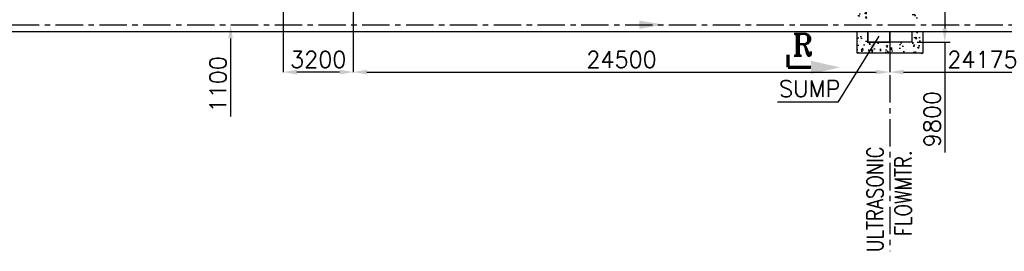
# Model space of a CAD drawing. Header units: inches. Extents: x -341304 to 31571016, y -692717 to 2132253.
# Tile 172 of 256: x 651302 to 696259, y -339816 to -329256. Entities that reach past the tile are written whole.
import ezdxf
from ezdxf.enums import TextEntityAlignment as Align

# ---------------------------------------------------------------- set-up
doc = ezdxf.new("R2010")
doc.units = ezdxf.units.IN
doc.header["$MEASUREMENT"] = 0
doc.linetypes.add('CENTER', pattern=[2, 1.25, -0.25, 0.25, -0.25])
for name, color, linetype in [('0-CL', 8, 'CENTER'), ('CW MU', 150, 'Continuous'), ('SERVICE BLDG', 7, 'Continuous'), ('text', 3, 'Continuous')]:
    doc.layers.add(name, color=color, linetype=linetype)
doc.styles.add('ROMANS', font='romans')
doc.styles.add('ROMANT', font='romant', dxfattribs={"height": 5})
doc.dimstyles.new('User600', dxfattribs={"dimscale": 500, "dimtxt": 1.5, "dimasz": 1.25, "dimexe": 1, "dimexo": 1, "dimgap": 0.4, "dimtad": 1, "dimdec": 0, "dimzin": 0, "dimdsep": 46, "dimtxsty": 'ROMANS', "dimcen": 1, "dimclrd": 8, "dimclre": 8, "dimclrt": 3, "dimadec": 0, "dimazin": 0, "dimtfac": 1, "dimtdec": 0, "dimtix": 1, "dimtofl": 0, "dimtmove": 0, "dimatfit": 3, "dimfxl": 1, "dimtolj": 1, "dimtzin": 0, "dimarcsym": 0})

# ---------------------------------------------------------------- blocks, each defined once
blk = doc.blocks.new('*D118')
at = {"color": 8, "lineweight": -2, "transparency": 16777216}
for p, q in [((666534, -322184), (666534, -331644)), ((663334, -325684), (663334, -331644)), ((665909, -331644), (663959, -331644))]:
    blk.add_line(p, q, dxfattribs=at)
at = {"color": 8, "transparency": 16777216}
for points in [[(663959, -331539), (663959, -331748), (663334, -331644)], [(665909, -331539), (665909, -331748), (666534, -331644)]]:
    blk.add_solid(points, dxfattribs=at)
at = {"layer": 'Defpoints', "color": 0, "transparency": 16777216}
for p in [(666534, -322184), (663334, -325684, -50852), (663334, -331644)]:
    blk.add_point(p, dxfattribs=at)
at = {"color": 3, "transparency": 16777216, "insert": (664934, -331069), "char_height": 750, "attachment_point": 5, "style": 'ROMANS'}
blk.add_mtext('\\A1;3200', dxfattribs=at)
blk = doc.blocks.new('*D178')
at = {"color": 8, "lineweight": -2, "transparency": 16777216}
for p, q in [((666534, -330670), (666534, -331644)), ((691034, -330776), (691034, -331644)), ((667159, -331644), (690409, -331644))]:
    blk.add_line(p, q, dxfattribs=at)
at = {"color": 8, "transparency": 16777216}
for points in [[(667159, -331539), (667159, -331748), (666534, -331644)], [(690409, -331539), (690409, -331748), (691034, -331644)]]:
    blk.add_solid(points, dxfattribs=at)
at = {"layer": 'Defpoints', "color": 0, "transparency": 16777216}
for p in [(666534, -330670), (691034, -330776), (691034, -331644)]:
    blk.add_point(p, dxfattribs=at)
at = {"color": 3, "transparency": 16777216, "insert": (678784, -331069), "char_height": 750, "attachment_point": 5, "style": 'ROMANS'}
blk.add_mtext('\\A1;24500', dxfattribs=at)
blk = doc.blocks.new('*D200')
at = {"color": 8, "lineweight": -2, "transparency": 16777216}
for p, q in [((691659, -331644), (714584, -331644)), ((715209, -331542), (715209, -331644))]:
    blk.add_line(p, q, dxfattribs=at)
at = {"color": 8, "transparency": 16777216}
for points in [[(691659, -331539), (691659, -331748), (691034, -331644)], [(714584, -331539), (714584, -331748), (715209, -331644)]]:
    blk.add_solid(points, dxfattribs=at)
at = {"layer": 'Defpoints', "color": 0, "transparency": 16777216}
for p in [(691034, -331644), (715209, -331542), (715209, -331644)]:
    blk.add_point(p, dxfattribs=at)
at = {"color": 3, "transparency": 16777216, "insert": (695263, -331069), "char_height": 750, "attachment_point": 5, "style": 'ROMANS'}
blk.add_mtext('\\A1;24175', dxfattribs=at)
blk = doc.blocks.new('*D207')
at = {"color": 8, "lineweight": -2, "transparency": 16777216}
for p, q in [((692284, -320484), (693790, -320484)), ((693540, -321109), (693540, -329659)), ((692284, -330284), (693790, -330284)), ((693540, -330284), (693540, -335311))]:
    blk.add_line(p, q, dxfattribs=at)
at = {"color": 8, "transparency": 16777216}
for points in [[(693436, -321109), (693644, -321109), (693540, -320484)], [(693436, -329659), (693644, -329659), (693540, -330284)]]:
    blk.add_solid(points, dxfattribs=at)
at = {"layer": 'Defpoints', "color": 0, "transparency": 16777216}
for p in [(692034, -320484, 43814), (692034, -330284, 43814), (693540, -330284)]:
    blk.add_point(p, dxfattribs=at)
at = {"color": 3, "transparency": 16777216, "insert": (692965, -333789), "char_height": 750, "attachment_point": 5, "rotation": 90, "style": 'ROMANS'}
blk.add_mtext('\\A1;9800', dxfattribs=at)
blk = doc.blocks.new('*D241')
at = {"color": 8, "lineweight": -2, "transparency": 16777216}
for p, q in [((660931, -327759), (660931, -327134)), ((661355, -328384), (661431, -328384)), ((660431, -329484), (660431, -329484)), ((660931, -330109), (660931, -333669))]:
    blk.add_line(p, q, dxfattribs=at)
at = {"color": 8, "transparency": 16777216}
for points in [[(660827, -327759), (661035, -327759), (660931, -328384)], [(660827, -330109), (661035, -330109), (660931, -329484)]]:
    blk.add_solid(points, dxfattribs=at)
at = {"layer": 'Defpoints', "color": 0, "transparency": 16777216}
for p in [(660855, -328384), (660931, -329484), (660931, -329484)]:
    blk.add_point(p, dxfattribs=at)
at = {"color": 3, "transparency": 16777216, "insert": (660356, -332201), "char_height": 750, "attachment_point": 5, "rotation": 90, "style": 'ROMANS'}
blk.add_mtext('\\A1;1100', dxfattribs=at)

msp = doc.modelspace()

# ---------------------------------------------------------------- hatches: boundary and pattern name
h = msp.add_hatch()
h.set_pattern_fill('AR-CONC', color=256, scale=100)
h.set_pattern_definition([(50, (795709.4, -259983.5), (717.2602, -62.752), [75, -825]), (355, (795709.4, -259983.5), (-138.7513, 752.192), [60, -660]), (100.45144, (795769.15, -259988.74), (578.509, 689.44), [63.74, -701.142]), (46.1842, (795709.4, -259783.5), (1067.2413, -165.519), [112.5, -1237.5]), (96.6356, (795798.3, -259797.3), (934.662, 974.119), [95.61, -1051.714]), (351.1842, (795709.4, -259783.5), (934.662, 974.119), [90, -990]), (21, (795809.4, -259833.5), (596.907, -402.619), [75, -825]), (326, (795809.4, -259833.5), (243.3153, 725.15), [60, -660]), (71.45144, (795859.1, -259867.06), (840.2224, 322.531), [63.74, -701.142]), (37.5, (795709.38, -259983.51), (12.15986, 332.89385), [0, -652, 0, -670, 0, -662.5]), (7.5, (795709.38, -259983.5), (263.0695, 394.4117), [0, -382, 0, -637, 0, -252.5]), (327.5, (795486.38, -259983.5), (533.82244, -22.55487), [0, -250, 0, -780, 0, -1035]), (317.5, (795386.38, -259983.5), (583.1862, 100.105), [0, -325, 0, -518, 0, -735])])
h.paths.add_polyline_path([(692534.4, -319983.5), (689534.4, -319983.5), (689534.4, -321316), (690034.4, -321316), (690034.4, -320483.5), (692034.4, -320483.5), (692034.4, -320677.1), (692059.4, -320677.1), (692059.4, -320616), (692109.4, -320616), (692109.4, -320677.1, -0.4142136), (692059.4, -320727.1), (692034.4, -320727.1), (692034.4, -321127.1), (692059.4, -321127.1, -0.4142161), (692109.4, -321177.1), (692109.4, -321238.2), (692059.4, -321238.2), (692059.4, -321177.1), (692034.4, -321177.1), (692034.4, -321316), (692534.4, -321316)])
h.paths.add_polyline_path([(692534.4, -323651), (692034.4, -323651), (692034.4, -323857.3), (692059.4, -323857.3), (692059.4, -323796.3), (692109.4, -323796.3), (692109.4, -323857.3, -0.414211), (692059.4, -323907.3), (692034.4, -323907.3), (692034.4, -324307.3), (692059.4, -324307.3, -0.4142136), (692109.4, -324357.3), (692109.4, -324418.4), (692059.4, -324418.4), (692059.4, -324357.3), (692034.4, -324357.3), (692034.4, -324516), (692534.4, -324516)])
h.paths.add_polyline_path([(692534.4, -326851), (692034.4, -326851), (692034.4, -327256.5), (692059.4, -327256.5), (692059.4, -327195.5), (692109.4, -327195.5), (692109.4, -327256.5, -0.414211), (692059.4, -327306.5), (692034.4, -327306.5), (692034.4, -327706.5), (692059.4, -327706.5, -0.4142136), (692109.4, -327756.5), (692109.4, -327817.6), (692059.4, -327817.6), (692059.4, -327756.5), (692034.4, -327756.5), (692034.4, -328078.5), (692534.4, -328078.5)])
h.paths.add_polyline_path([(692534.4, -328688.5), (692034.4, -328688.5), (692034.4, -329178.5), (692534.4, -329178.5)])
h.paths.add_polyline_path([(692534.4, -329788.5), (692034.4, -329788.5), (692034.4, -330283.5), (691034.4, -330283.5), (691034.4, -330783.5), (692534.4, -330783.5)])
h.paths.add_polyline_path([(691034.4, -330283.5), (690034.4, -330283.5), (690034.4, -329788.5), (689534.4, -329788.5), (689534.4, -330783.5), (691034.4, -330783.5)])
h.paths.add_polyline_path([(690034.4, -328688.5), (689534.4, -328688.5), (689534.4, -329178.5), (690034.4, -329178.5)])
h.paths.add_polyline_path([(690034.4, -327283.4), (690034.4, -326851), (689534.4, -326851), (689534.4, -328078.5), (690034.4, -328078.5)])
h.paths.add_polyline_path([(690034.4, -323651), (689534.4, -323651), (689534.4, -324516), (690034.4, -324516)])

# ---------------------------------------------------------------- linework, layer by layer
at = {"color": 5, "linetype": 'CENTER', "lineweight": -3, "ltscale": 1000}
msp.add_line((691034.4, -329788.5, 43813.8), (691034.4, -339816.5, 43813.8), dxfattribs=at)
at = {"color": 7}
for points in [[(692534.4, -329788.5), (692534.4, -330783.5), (689534.4, -330783.5), (689534.4, -329788.5)], [(692034.4, -329788.5), (692034.4, -330283.5), (690034.4, -330283.5), (690034.4, -329788.5)]]:
    msp.add_lwpolyline(points, dxfattribs=at)
at = {"color": 7, "const_width": 75, "elevation": -17.3}
msp.add_lwpolyline([(690034.4, -329788.5), (690034.4, -330283.1), (691034.4, -330283.1), (691034.4, -329788.5)], dxfattribs=at)
at = {"layer": '0-CL', "lineweight": -3, "ltscale": 1000}
msp.add_line((584944.4, -329483.5), (837606.7, -329483.5), dxfattribs=at)
at = {"layer": 'CW MU', "linetype": 'Continuous', "ltscale": 100}
msp.add_line((584944.4, -329788.5), (837606.7, -329788.5), dxfattribs=at)
msp.add_solid([(679599.8, -329671), (679599.8, -329296), (680724.8, -329483.5)], dxfattribs=at)
at = {"layer": 'text', "color": 1, "const_width": 150}
for points in [[(686379.6, -330843.7), (686379.6, -331430.7)], [(686379.6, -331430.7), (687435.2, -331430.7)]]:
    msp.add_lwpolyline(points, dxfattribs=at)
at = {"layer": 'text', "color": 1}
msp.add_solid([(687435.2, -331730.7, 4924.9), (687435.2, -331130.7, 4924.9), (688761.6, -331430.7, 4924.9)], dxfattribs=at)

# ---------------------------------------------------------------- texts
at = {"color": 3, "lineweight": -2, "style": 'ROMANS'}
msp.add_text('SUMP', height=750, dxfattribs=at).set_placement((687374.3, -332405.3, 266612), align=Align.MIDDLE_CENTER)
at = {"layer": 'SERVICE BLDG', "color": 3, "style": 'ROMANS', "width": 0.8}
for s, p in [('ULTRASONIC', (690735.4, -339846.3, -148688.8)), ('FLOWMTR.', (692014.6, -339127.5, -148688.8))]:
    msp.add_text(s, height=750, rotation=90, dxfattribs=at).set_placement(p)
at = {"layer": 'text', "color": 20, "style": 'ROMANT'}
msp.add_text('R', height=1000, dxfattribs=at).set_placement((686574.3, -330899.7, 6566.5))

# ---------------------------------------------------------------- dimensions: what is measured, and where the dimension line sits
at = {"color": 7}
dim = msp.add_linear_dim(base=(693539.7, -330283.5, -43813.8), p1=(692034.4, -320483.5), p2=(692034.4, -330283.5), angle=90, dimstyle='User600', override={"dimexe": 0.5, "dimexo": 0.5}, dxfattribs=at)
dim.commit()
dim.dimension.update_dxf_attribs({"geometry": '*D207', "text_midpoint": (693539.7, -333789.3, -43813.8), "dimtype": 160})
for base, p1, p2, picture, middle in [((663334.4, -331643.7), (666534.4, -322183.5), (663334.4, -325683.5, -50851.9), '*D118', (664934.4, -331068.7)), ((691034.4, -331643.7), (666534.4, -330669.8), (691034.4, -330775.7), '*D178', (678784.4, -331068.7))]:
    dim = msp.add_linear_dim(base=base, p1=p1, p2=p2, dimstyle='User600', override={"dimexe": 0, "dimexo": 0})
    dim.commit()
    dim.dimension.update_dxf_attribs({"geometry": picture, "text_midpoint": middle})
dim = msp.add_linear_dim(base=(660931.3, -329483.5), p1=(660854.7, -328383.5), p2=(660931.3, -329483.5), angle=90, dimstyle='User600', dxfattribs=at)
dim.commit()
dim.dimension.update_dxf_attribs({"geometry": '*D241', "text_midpoint": (660931.3, -332201.4), "dimtype": 160})
dim = msp.add_linear_dim(base=(715209.4, -331643.7), p1=(691034.4, -331643.7), p2=(715209.4, -331542.1), dimstyle='User600', override={"dimexe": 0, "dimexo": 0})
dim.commit()
dim.dimension.update_dxf_attribs({"geometry": '*D200', "text_midpoint": (695262.6, -331643.7), "dimtype": 160})

# ---------------------------------------------------------------- leaders
msp.add_leader([(690534.4, -329999.4, 148688.8), (688660.6, -333017.4, 148688.8), (685905.6, -333017.4, 148688.8)], dimstyle='User600', override={"dimgap": 0.4, "dimtad": 0}, dxfattribs=at)

doc.saveas('drawing.dxf')
